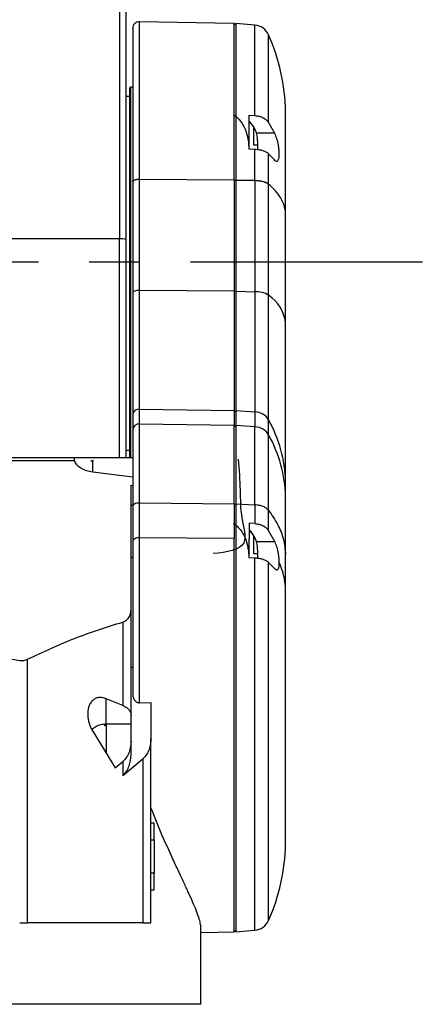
# Model space of a CAD drawing. Extents: x 0 to 841, y 0 to 594.
# Tile 83 of 142: x 523 to 543, y 232 to 281. Entities that reach past the tile are written whole.
import ezdxf

# ---------------------------------------------------------------- set-up
doc = ezdxf.new("R2010")
doc.units = 0
doc.linetypes.add('CENTERX2', pattern=[20.32, 12.7, -2.54, 2.54, -2.54])
doc.layers.get('0').update_dxf_attribs({"linetype": 'CONTINUOUS'})
doc.styles.add('SLDTEXTSTYLE0', font='TXT', dxfattribs={"width": 0.75})
doc.styles.add('SLDTEXTSTYLE2', font='TXT', dxfattribs={"width": 0.7})
doc.styles.add('SLDTEXTSTYLE3', font='TXT', dxfattribs={"width": 0.6875})
doc.dimstyles.new('SLDDIMSTYLE16', dxfattribs={"dimtxt": 3.5, "dimasz": 3.556, "dimexe": 0, "dimexo": 0.0625, "dimgap": 0.875, "dimtad": 1, "dimlfac": 2.5, "dimrnd": 1e-09, "dimzin": 12, "dimtxsty": 'SLDTEXTSTYLE0', "dimblk1": 'NONE', "dimblk2": 'NONE', "dimsah": 1, "dimcen": 0, "dimazin": 3, "dimtol": 1, "dimtp": 0.018, "dimtfac": 1, "dimtdec": 3, "dimtmove": 0, "dimatfit": 3, "dimtolj": 1})
doc.dimstyles.new('SLDDIMSTYLE17', dxfattribs={"dimtxt": 3.5, "dimasz": 3.556, "dimexe": 0, "dimexo": 0.0625, "dimgap": 0.875, "dimtad": 1, "dimlfac": 2.5, "dimrnd": 1e-09, "dimzin": 12, "dimtxsty": 'SLDTEXTSTYLE0', "dimblk1": 'NONE', "dimblk2": 'NONE', "dimsah": 1, "dimcen": 0, "dimazin": 3, "dimtol": 1, "dimtp": 0.012, "dimtfac": 1, "dimtdec": 3, "dimtmove": 0, "dimatfit": 3, "dimtolj": 1})
doc.dimstyles.new('SLDDIMSTYLE18', dxfattribs={"dimtxt": 3.5, "dimasz": 3.556, "dimexe": 0, "dimexo": 0.0625, "dimgap": 0.875, "dimtad": 1, "dimlfac": 2.5, "dimrnd": 1e-09, "dimzin": 12, "dimtxsty": 'SLDTEXTSTYLE0', "dimblk1": 'NONE', "dimblk2": 'NONE', "dimsah": 1, "dimcen": 0, "dimazin": 3, "dimtol": 1, "dimtp": 0.01, "dimtfac": 1, "dimtmove": 0, "dimatfit": 3, "dimtolj": 1})

# ---------------------------------------------------------------- blocks, each defined once
blk = doc.blocks.new('_D_70')
at = {"color": 7, "linetype": 'CONTINUOUS'}
for centre, start, end in [((568.276, 493.681), 153.4349, 206.5651), ((564.64, 493.681), 333.4349, 26.5651)]:
    blk.add_arc(centre, 10.12, start, end, dxfattribs=at)
at = {"color": 7, "linetype": 'CONTINUOUS', "char_height": 3.5, "attachment_point": 1}
for s, insert, style in [('0.018', (562.054, 498.192, -108.66), 'SLDTEXTSTYLE0'), ('+', (559.225, 498.192, -108.66), 'SLDTEXTSTYLE0'), ('depth 3', (576.072, 493.72, -108.66), 'SLDTEXTSTYLE0'), ('%%c', (539.345, 493.667, -108.66), 'SLDTEXTSTYLE0'), ('12 H7', (544.623, 493.72, -108.66), 'SLDTEXTSTYLE2'), ('0', (562.054, 493.667, -108.66), 'SLDTEXTSTYLE0')]:
    blk.add_mtext(s, dxfattribs=dict(at, insert=insert, style=style))
blk = doc.blocks.new('_NONE')
blk = doc.blocks.new('_D_71')
at = {"color": 7, "linetype": 'CONTINUOUS'}
for centre, start, end in [((561.062, 536.749), 153.4349, 206.5651), ((557.426, 536.749), 333.4349, 26.5651)]:
    blk.add_arc(centre, 10.12, start, end, dxfattribs=at)
at = {"color": 7, "linetype": 'CONTINUOUS', "char_height": 3.5, "attachment_point": 1}
for s, insert, style in [('0.012', (554.839, 541.26, -108.66), 'SLDTEXTSTYLE0'), ('+', (552.01, 541.26, -108.66), 'SLDTEXTSTYLE0'), ('%%c', (534.716, 536.735, -108.66), 'SLDTEXTSTYLE0'), ('depth 4', (568.858, 536.788, -108.66), 'SLDTEXTSTYLE0'), ('4 H7', (539.995, 536.788, -108.66), 'SLDTEXTSTYLE3'), ('0', (554.839, 536.735, -108.66), 'SLDTEXTSTYLE0')]:
    blk.add_mtext(s, dxfattribs=dict(at, insert=insert, style=style))
blk = doc.blocks.new('_D_72')
at = {"color": 7, "linetype": 'CONTINUOUS'}
for centre, start, end in [((561.427, 563.816), 153.4349, 206.5651), ((555.205, 563.816), 333.4349, 26.5651)]:
    blk.add_arc(centre, 10.12, start, end, dxfattribs=at)
at = {"color": 7, "linetype": 'CONTINUOUS', "char_height": 3.5, "attachment_point": 1}
for s, insert, style in [('0.01', (555.205, 568.328, -108.66), 'SLDTEXTSTYLE0'), ('+', (552.375, 568.328, -108.66), 'SLDTEXTSTYLE0'), ('depth 5', (566.637, 563.855, -108.66), 'SLDTEXTSTYLE0'), ('2x', (530.254, 563.855, -108.66), 'SLDTEXTSTYLE0'), ('%%c', (535.081, 563.802, -108.66), 'SLDTEXTSTYLE0'), ('3 H7', (540.36, 563.855, -108.66), 'SLDTEXTSTYLE3'), ('0', (555.205, 563.802, -108.66), 'SLDTEXTSTYLE0')]:
    blk.add_mtext(s, dxfattribs=dict(at, insert=insert, style=style))

msp = doc.modelspace()

# ---------------------------------------------------------------- linework, layer by layer
at = {"color": 8, "linetype": 'CONTINUOUS'}
for p, q in [((527.6187, 282.2192), (527.6187, 270.084)), ((528.6245, 273.0837), (528.6245, 280.9764)), ((534.4112, 276.2691), (534.4112, 280.8082)), ((535.1008, 275.9186), (535.1008, 280.3149)), ((535.3951, 275.3886), (534.4918, 275.3886)), ((527.6187, 259.106), (527.6187, 270.084)), ((535.4058, 254.8886), (534.4918, 254.8886)), ((534.4112, 235.4037), (534.4112, 254.0678)), ((535.1008, 235.897), (535.1008, 253.8586)), ((531.702, 231.6893), (500.8687, 231.6893))]:
    msp.add_line(p, q, dxfattribs=at)
at = {"color": 7, "linetype": 'CONTINUOUS'}
for p, q in [((527.952, 270.0452), (527.952, 282.2192)), ((533.3687, 280.8936), (528.6245, 280.9764)), ((533.4524, 280.8098), (533.3687, 280.8936)), ((533.3687, 273.0526), (533.3687, 280.8936)), ((534.4112, 280.8082), (533.4516, 280.8922)), ((528.1687, 277.6893), (528.1187, 277.6393)), ((528.1187, 277.6393), (528.1187, 268.356)), ((528.2856, 277.6893), (528.1687, 277.6893)), ((528.1687, 277.6893), (528.1687, 268.356)), ((528.1187, 277.231), (527.952, 277.231)), ((534.1187, 276.2873), (534.4112, 276.2691)), ((535.1008, 275.9186), (535.3951, 275.3886)), ((534.5503, 274.6005), (534.5503, 274.9981)), ((534.5503, 274.6005), (534.5503, 274.7991)), ((534.4112, 274.5654), (534.1187, 274.5763)), ((534.4112, 273.0207), (534.4112, 274.5654)), ((535.1008, 272.8359), (535.1008, 274.3561)), ((535.3915, 274.044), (535.1008, 274.3561)), ((528.2854, 272.9424), (528.2854, 272.9588)), ((528.2854, 272.9424), (528.2854, 267.3748)), ((528.6187, 273.0837), (528.6245, 273.0837)), ((528.6245, 273.0673), (528.6187, 273.0673)), ((528.6245, 273.0837), (533.3687, 273.0526)), ((528.6245, 267.4943), (528.6245, 273.0673)), ((533.3687, 273.0363), (528.6245, 273.0673)), ((533.3687, 273.0526), (533.452, 273.0214)), ((533.3687, 273.0363), (533.3687, 267.4646)), ((533.3687, 273.0363), (533.452, 273.0051)), ((533.452, 273.0357), (533.452, 273.0521)), ((533.452, 273.0521), (534.4112, 273.0207)), ((533.452, 273.0357), (533.452, 267.4641)), ((533.452, 273.0357), (534.4112, 273.0043)), ((534.4112, 273.0043), (534.4112, 267.434)), ((535.1008, 267.2572), (535.1008, 272.8195)), ((535.952, 271.3828), (535.952, 271.3994)), ((535.952, 265.8831), (535.952, 271.3828)), ((527.6187, 270.084), (504.952, 270.084)), ((527.952, 268.356), (527.952, 270.0452)), ((528.1187, 268.356), (528.1187, 259.106)), ((528.1687, 268.356), (528.1687, 259.106)), ((528.6245, 261.54), (528.6245, 267.4943)), ((533.3687, 267.4646), (528.6245, 267.4943)), ((533.3687, 267.4646), (533.3687, 261.473)), ((533.452, 267.4347), (533.3687, 267.4646)), ((533.452, 267.4641), (534.4112, 267.434)), ((534.4112, 267.434), (534.4112, 261.404)), ((535.1008, 261.0049), (535.1008, 267.2572)), ((528.2854, 261.2704), (528.2854, 260.5221)), ((528.6245, 260.7917), (528.6245, 261.54)), ((528.6245, 261.54), (533.3687, 261.473)), ((533.3687, 261.473), (533.3687, 260.7247)), ((533.3687, 261.473), (533.452, 261.4056)), ((533.452, 261.4719), (533.452, 260.7235)), ((533.452, 261.4719), (534.4112, 261.404)), ((534.4112, 261.404), (534.4112, 260.6556)), ((528.6245, 256.8398), (528.6245, 260.7917)), ((533.3687, 260.7247), (528.6245, 260.7917)), ((535.1008, 260.2565), (535.1008, 261.0049)), ((533.3687, 256.7923), (533.3687, 260.7247)), ((533.452, 260.6573), (533.3687, 260.7247)), ((534.4112, 260.6556), (533.452, 260.7235)), ((534.4112, 256.7433), (534.4112, 260.6556)), ((535.1008, 256.4604), (535.1008, 260.2565)), ((527.952, 259.481), (528.1187, 259.481)), ((528.2854, 259.106), (525.3687, 259.106)), ((525.3724, 258.9566), (525.3687, 258.973)), ((526.2416, 258.9467), (526.1839, 258.9377)), ((526.3163, 258.9492), (526.2854, 258.9535)), ((528.2854, 258.125), (526.2854, 258.384)), ((535.952, 257.1544), (535.952, 257.9027)), ((528.202, 257.7273), (528.2854, 257.7155)), ((528.6245, 255.0947), (528.6245, 256.8398)), ((528.6245, 256.8398), (533.3687, 256.7923)), ((528.202, 256.7266), (528.2854, 256.7266)), ((528.2854, 256.6486), (528.2854, 254.9036)), ((533.3687, 256.7923), (533.3687, 255.0472)), ((533.3687, 256.7923), (533.452, 256.7445)), ((533.452, 256.7915), (533.452, 255.0464)), ((533.452, 256.7915), (534.4112, 256.7433)), ((534.4112, 256.7433), (534.4112, 255.8)), ((535.1008, 255.4458), (535.1008, 256.4604)), ((534.1187, 255.8184), (534.1187, 255.0129)), ((534.4112, 255.8), (534.1187, 255.8184)), ((535.1008, 255.4458), (535.4058, 254.8886)), ((528.6245, 246.8168), (528.6245, 255.0947)), ((533.3687, 255.0472), (528.6245, 255.0947)), ((533.3687, 235.3184), (533.3687, 255.0472)), ((534.1187, 254.0787), (534.1187, 255.0129)), ((534.5503, 254.1005), (534.5503, 254.4981)), ((528.202, 254.1159), (528.2854, 254.1159)), ((534.4112, 254.0678), (534.1187, 254.0787)), ((534.5503, 254.1005), (534.5503, 254.2991)), ((535.3936, 253.544), (535.1008, 253.8586)), ((535.952, 252.5159), (535.952, 254.261)), ((528.202, 246.1771), (528.202, 251.481)), ((527.7854, 250.8631), (527.7854, 246.6824)), ((523.0153, 235.7726), (523.0153, 248.9997)), ((528.202, 248.606), (528.2854, 248.606)), ((528.2854, 247.856), (528.2854, 247.2527)), ((527.7854, 246.6824), (526.952, 247.0193)), ((526.952, 245.7555), (526.952, 247.0193)), ((528.6187, 246.8167), (528.6245, 246.8168)), ((528.6245, 246.8168), (529.202, 246.8297)), ((529.202, 246.8297), (529.202, 245.0273)), ((528.202, 245.7555), (528.202, 246.1771)), ((526.9082, 245.6819), (526.8506, 245.6729)), ((526.952, 245.7555), (528.202, 245.7555)), ((526.9829, 245.6844), (526.952, 245.6887)), ((528.202, 244.8955), (528.202, 245.7555)), ((526.2991, 245.359), (527.4094, 243.5548)), ((526.952, 245.2727), (526.952, 245.2255)), ((529.202, 235.7726), (529.202, 245.0273)), ((528.202, 244.2028), (528.202, 244.8955)), ((527.7854, 243.1721), (528.7854, 243.9966)), ((528.7854, 243.9966), (528.7854, 235.7726)), ((527.4094, 243.5548), (527.7854, 243.8648)), ((527.7854, 243.8648), (527.7854, 243.1721)), ((529.3687, 240.7726), (529.202, 240.7726)), ((529.3687, 239.9393), (529.3687, 240.7726)), ((529.202, 239.9393), (529.3687, 239.9393)), ((529.3687, 239.9393), (529.3687, 238.2726)), ((529.3687, 238.2726), (529.202, 238.2726)), ((529.3687, 237.4393), (529.3687, 238.2726)), ((529.202, 237.4393), (529.3687, 237.4393)), ((528.7854, 235.7726), (523.0153, 235.7726)), ((531.702, 231.6893), (531.702, 235.5405)), ((531.702, 235.2893), (533.3687, 235.3184)), ((533.3687, 235.3184), (533.4523, 235.402)), ((533.4517, 235.3198), (534.4112, 235.4037))]:
    msp.add_line(p, q, dxfattribs=at)
at = {"color": 7, "linetype": 'CENTERX2'}
msp.add_line((490.5484, 268.9332), (542.8098, 268.9332), dxfattribs=at)
at = {"color": 7, "linetype": 'CONTINUOUS'}
for points in [[(534.3362, 275.7227), (534.1534, 275.9472), (534.1221, 275.9771)], [(528.6245, 267.4943), (528.5587, 267.4923), (528.4952, 267.4858), (528.4365, 267.4749), (528.385, 267.46), (528.3427, 267.4419), (528.3113, 267.421), (528.2919, 267.3984), (528.2854, 267.3748)], [(526.1839, 258.9377), (526.2854, 258.9535), (526.2416, 258.9467)], [(534.3362, 255.2227), (534.1534, 255.4472), (534.1187, 255.4802)], [(528.6245, 255.0947), (528.5587, 255.0916), (528.4952, 255.0812), (528.4365, 255.0637), (528.385, 255.0399), (528.3427, 255.0108), (528.3113, 254.9775), (528.2919, 254.9413), (528.2854, 254.9036)], [(526.8506, 245.6729), (526.952, 245.6887), (526.9082, 245.6819)]]:
    msp.add_lwpolyline(points, dxfattribs=at)
for centre, radius, start, end in [((528.6187, 280.6431), 0.3333, 89, 180), ((534.3386, 279.978), 0.8333, 23.84263, 85), ((525.9542, 276.2726), 10, 1.15823, 23.84263), ((533.2169, 274.9981), 1.3333, 0, 47.24342), ((527.7009, 269.3396), 0.749, 70.40894, 96.30134), ((534.4538, 266.1671), 1.2677, 59.31407, 91.92852), ((533.9677, 265.6046), 2.0037, 7.98827, 55.56542), ((528.5911, 261.234), 0.3079, 83.76514, 173.20549), ((534.3842, 260.5621), 0.8423, 31.71279, 88.16761), ((528.5911, 260.4856), 0.3079, 83.76474, 173.20589), ((529.1307, 257.6988), 6.8243, 1.71221, 28.97678), ((534.3842, 259.8138), 0.8423, 31.7123, 88.16749), ((529.1308, 256.9505), 6.8243, 1.71213, 28.97686), ((528.6194, 256.4139), 0.4259, 89.31516, 90.09782), ((533.2169, 254.4981), 1.3333, 0, 47.44318), ((532.4391, 252.3694), 3.516, 2.38929, 25.38498), ((525.9542, 239.9393), 10, 336.15737, 358.81308), ((534.3386, 236.2339), 0.8333, 275, 336.15737)]:
    msp.add_arc(centre, radius, start, end, dxfattribs=at)
for points, knots in [([(528.2854, 280.6252), (528.2854, 280.6302), (528.2854, 280.6503), (528.2854, 280.5197), (528.2854, 280.2338), (528.2854, 279.7798), (528.2854, 279.178), (528.2854, 278.4329), (528.2854, 277.555), (528.2854, 276.5559), (528.2854, 275.4478), (528.2854, 274.2503), (528.2854, 273.3892), (528.2854, 272.9588)], [0, 0, 0, 0, 0.031879, 0.1286695, 0.2254544, 0.3223226, 0.4191132, 0.515898, 0.6127662, 0.7095567, 0.8063414, 0.9032084, 1, 1, 1, 1]), ([(533.452, 280.8739), (533.452, 280.8789), (533.452, 280.8994), (533.452, 280.7663), (533.452, 280.4744), (533.452, 280.0112), (533.452, 279.3974), (533.452, 278.6371), (533.452, 277.7414), (533.452, 276.7221), (533.452, 275.5914), (533.452, 274.3697), (533.452, 273.4913), (533.452, 273.0521)], [0, 0, 0, 0, 0.0318551, 0.1286696, 0.2254841, 0.3222987, 0.4191129, 0.5159274, 0.6127421, 0.7095565, 0.806371, 0.9031855, 1, 1, 1, 1]), ([(534.1187, 274.5763), (534.1187, 274.8738), (534.1187, 275.4688), (534.1187, 276.0145), (534.1187, 276.2873)], [0, 0, 0, 0, 0.49999673, 1, 1, 1, 1]), ([(534.4112, 276.2691), (534.4838, 276.2606), (534.6307, 276.2434), (534.8257, 276.1671), (534.9934, 276.0597), (535.0641, 275.9667), (535.1008, 275.9186)], [0, 0, 0, 0, 0.24703983, 0.49930163, 0.74066952, 1, 1, 1, 1]), ([(535.952, 271.3994), (535.952, 271.6608), (535.952, 272.1918), (535.952, 272.9465), (535.952, 273.6744), (535.952, 274.3539), (535.952, 274.9672), (535.952, 275.4944), (535.952, 275.92), (535.952, 276.2363), (535.952, 276.4197), (535.952, 276.4956), (535.952, 276.4768), (535.952, 276.475)], [0, 0, 0, 0, 0.08881737, 0.18042642, 0.27470842, 0.3735274, 0.47407212, 0.57616193, 0.67993026, 0.78377421, 0.88749601, 0.98941979, 1, 1, 1, 1]), ([(534.3358, 275.7233), (534.3358, 275.7095), (534.3358, 275.6817), (534.3358, 275.468), (534.3358, 275.1625), (534.3358, 274.9204), (534.3358, 274.7993)], [0, 0, 0, 0, 0.2500006, 0.500002, 0.7500018, 1, 1, 1, 1]), ([(535.3951, 275.3886), (535.4328, 275.3), (535.5049, 275.1304), (535.5497, 274.9064), (535.571, 274.7993)], [0, 0, 0, 0, 0.5221716, 1, 1, 1, 1]), ([(534.3358, 274.7993), (534.4157, 274.7993), (534.5414, 274.7993), (534.5327, 274.7993), (534.5295, 274.7993)], [0, 0, 0, 0, 0.6363711, 1, 1, 1, 1]), ([(535.571, 274.7993), (535.5815, 274.7307), (535.6024, 274.5945), (535.6156, 274.4013), (535.615, 274.2326), (535.5998, 274.0979), (535.5699, 274.0047), (535.5256, 273.961), (535.4661, 273.9664), (535.4173, 274.0172), (535.3915, 274.044)], [0, 0, 0, 0, 0.1222416, 0.2427468, 0.3628141, 0.4835261, 0.6052847, 0.7311658, 0.8580163, 1, 1, 1, 1]), ([(535.1008, 274.3561), (535.0641, 274.3849), (534.9932, 274.4405), (534.8252, 274.5046), (534.6303, 274.5501), (534.4837, 274.5603), (534.4112, 274.5654)], [0, 0, 0, 0, 0.2596587, 0.5013907, 0.7532742, 1, 1, 1, 1]), ([(528.2854, 272.9588), (528.2904, 272.9752), (528.3004, 273.0079), (528.3775, 273.0492), (528.4876, 273.078), (528.575, 273.0818), (528.6187, 273.0837)], [0, 0, 0, 0, 0.2499986, 0.4999984, 0.7499994, 1, 1, 1, 1]), ([(528.6187, 273.0673), (528.5762, 273.0656), (528.5112, 273.063), (528.4337, 273.0473), (528.3703, 273.028), (528.3209, 273.0018), (528.2902, 272.9709), (528.287, 272.9519), (528.2854, 272.9424)], [0, 0, 0, 0, 0.2424925, 0.3710284, 0.4998102, 0.7096583, 0.8547049, 1, 1, 1, 1]), ([(534.4112, 273.0207), (534.4846, 273.0161), (534.6314, 273.007), (534.8285, 272.9662), (534.9951, 272.9095), (535.0656, 272.8604), (535.1008, 272.8359)], [0, 0, 0, 0, 0.2499998, 0.4999999, 0.7499987, 1, 1, 1, 1]), ([(535.1008, 272.8195), (535.0616, 272.8463), (534.9855, 272.8985), (534.8084, 272.9551), (534.6148, 272.9922), (534.4775, 273.0004), (534.4112, 273.0043)], [0, 0, 0, 0, 0.2741885, 0.5322621, 0.7742044, 1, 1, 1, 1]), ([(535.952, 271.3828), (535.9402, 271.4834), (535.9173, 271.6785), (535.8088, 271.9595), (535.6672, 272.207), (535.5005, 272.4269), (535.3192, 272.6259), (535.1736, 272.7549), (535.1008, 272.8195)], [0, 0, 0, 0, 0.2038289, 0.3953189, 0.5743737, 0.7163105, 0.8580365, 1, 1, 1, 1]), ([(527.952, 259.106), (527.952, 259.123), (527.952, 259.491), (527.952, 260.2937), (527.952, 261.508), (527.952, 262.7986), (527.952, 264.14), (527.952, 265.5226), (527.952, 266.9324), (527.952, 267.8815), (527.952, 268.356)], [0, 0, 0, 0, 0.0069071, 0.1487776, 0.2906478, 0.4325183, 0.5743888, 0.716259, 0.8581296, 1, 1, 1, 1]), ([(528.2854, 267.3748), (528.2854, 266.9746), (528.2854, 266.1738), (528.2854, 265.0406), (528.2854, 263.9699), (528.2854, 262.978), (528.2854, 262.0639), (528.2854, 261.5348), (528.2854, 261.2704)], [0, 0, 0, 0, 0.1666376, 0.3333603, 0.4999999, 0.6666294, 0.8333577, 1, 1, 1, 1]), ([(533.452, 267.4641), (533.452, 267.0711), (533.452, 266.2851), (533.452, 265.1728), (533.452, 264.1217), (533.452, 263.1481), (533.452, 262.2508), (533.452, 261.7315), (533.452, 261.4719)], [0, 0, 0, 0, 0.1666664, 0.3333336, 0.5000001, 0.6666668, 0.8333332, 1, 1, 1, 1]), ([(535.952, 257.9027), (535.952, 258.2484), (535.952, 258.94), (535.952, 260.135), (535.952, 261.4318), (535.952, 262.8315), (535.952, 264.3129), (535.952, 265.3598), (535.952, 265.8831)], [0, 0, 0, 0, 0.1666364, 0.3333614, 0.4999998, 0.6666304, 0.8333594, 1, 1, 1, 1]), ([(528.2854, 260.5221), (528.2854, 260.1498), (528.2854, 259.4049), (528.2854, 258.1032), (528.2854, 257.1334), (528.2854, 256.6486)], [0, 0, 0, 0, 0.3332513, 0.6667407, 1, 1, 1, 1]), ([(533.452, 260.7235), (533.452, 260.3455), (533.452, 259.5894), (533.452, 258.268), (533.452, 257.2836), (533.452, 256.7915)], [0, 0, 0, 0, 0.3333333, 0.666667, 1, 1, 1, 1]), ([(525.3724, 258.9566), (524.6335, 258.9566), (523.1558, 258.9566), (520.8855, 258.9566), (518.5925, 258.9566), (516.2854, 258.9566), (513.9782, 258.9566), (511.6852, 258.9566), (509.4149, 258.9566), (507.9372, 258.9566), (507.1983, 258.9566)], [0, 0, 0, 0, 0.125, 0.25, 0.375, 0.5, 0.625, 0.75, 0.875, 1, 1, 1, 1]), ([(525.3687, 259.106), (524.6307, 259.106), (523.1547, 259.106), (520.8855, 259.106), (518.5927, 259.106), (516.2854, 259.106), (513.978, 259.106), (511.6852, 259.106), (509.416, 259.106), (507.94, 259.106), (507.202, 259.106)], [0, 0, 0, 0, 0.12499999, 0.25, 0.37499999, 0.5, 0.62500001, 0.75, 0.87500001, 1, 1, 1, 1]), ([(525.3687, 258.973), (525.3687, 259.0113), (525.3687, 259.0885), (525.3687, 259.1001), (525.3687, 259.106)], [0, 0, 0, 0, 0.49561142, 1, 1, 1, 1]), ([(526.2854, 258.384), (526.1773, 258.4032), (525.963, 258.4411), (525.6757, 258.578), (525.4553, 258.7569), (525.4006, 258.8887), (525.3724, 258.9566)], [0, 0, 0, 0, 0.2453251, 0.4866742, 0.7354276, 1, 1, 1, 1]), ([(526.2854, 258.4903), (526.2854, 258.516), (526.2854, 258.5995), (526.2854, 258.7552), (526.2854, 258.9213), (526.2854, 258.9391), (526.2854, 258.9475)], [0, 0, 0, 0, 0.0894309, 0.2908273, 0.6632368, 1, 1, 1, 1]), ([(533.5807, 259.0271), (533.6189, 258.5027), (533.6912, 257.508), (533.6679, 256.1873), (534.1822, 254.4964), (532.9933, 254.3709), (532.3152, 254.2993)], [0, 0, 0, 0, 0.2670962, 0.5066135, 0.7185743, 1, 1, 1, 1]), ([(528.202, 251.481), (528.202, 252.2349), (528.202, 253.7427), (528.202, 255.8301), (528.202, 257.0949), (528.202, 257.7273)], [0, 0, 0, 0, 0.33330917, 0.66668741, 1, 1, 1, 1]), ([(528.6187, 256.8398), (528.575, 256.837), (528.4876, 256.8312), (528.3775, 256.787), (528.3004, 256.7238), (528.2904, 256.6737), (528.2854, 256.6486)], [0, 0, 0, 0, 0.2500003, 0.5000012, 0.7500014, 1, 1, 1, 1]), ([(535.952, 254.261), (535.952, 254.6231), (535.952, 255.3475), (535.952, 256.3199), (535.952, 256.8763), (535.952, 257.1544)], [0, 0, 0, 0, 0.3332527, 0.6667373, 1, 1, 1, 1]), ([(535.1008, 256.4604), (535.0656, 256.498), (534.9951, 256.5732), (534.8285, 256.66), (534.6314, 256.7224), (534.4846, 256.7364), (534.4112, 256.7433)], [0, 0, 0, 0, 0.2499999, 0.4999994, 0.7500002, 1, 1, 1, 1]), ([(535.1008, 256.4604), (535.2624, 256.226), (535.5856, 255.7573), (535.8726, 255.0157), (535.9256, 254.5126), (535.952, 254.261)], [0, 0, 0, 0, 0.3333332, 0.6666664, 1, 1, 1, 1]), ([(534.4112, 255.8), (534.4836, 255.7915), (534.631, 255.774), (534.825, 255.6972), (534.993, 255.5887), (535.0635, 255.4952), (535.1008, 255.4458)], [0, 0, 0, 0, 0.2453569, 0.4996154, 0.7356881, 1, 1, 1, 1]), ([(528.2854, 254.9036), (528.2854, 254.555), (528.2854, 253.8578), (528.2854, 252.7302), (528.2854, 251.5574), (528.2854, 250.3449), (528.2854, 249.107), (528.2854, 248.2729), (528.2854, 247.856)], [0, 0, 0, 0, 0.1666334, 0.3333645, 0.4999998, 0.666625, 0.8333615, 1, 1, 1, 1]), ([(533.452, 255.0464), (533.452, 254.6907), (533.452, 253.9794), (533.452, 252.829), (533.452, 251.6324), (533.452, 250.3953), (533.452, 249.1323), (533.452, 248.2814), (533.452, 247.856)], [0, 0, 0, 0, 0.1666667, 0.333333, 0.5, 0.6666664, 0.8333337, 1, 1, 1, 1]), ([(534.3358, 255.2233), (534.3358, 255.2095), (534.3358, 255.1817), (534.3358, 254.968), (534.3358, 254.6625), (534.3358, 254.4204), (534.3358, 254.2993)], [0, 0, 0, 0, 0.2499997, 0.4999991, 0.7499985, 1, 1, 1, 1]), ([(535.4058, 254.8886), (535.4416, 254.8022), (535.5117, 254.6331), (535.5541, 254.409), (535.5748, 254.2993)], [0, 0, 0, 0, 0.5102133, 1, 1, 1, 1]), ([(534.3358, 254.2993), (534.4157, 254.2993), (534.5414, 254.2993), (534.5326, 254.2993), (534.5295, 254.2993)], [0, 0, 0, 0, 0.6363337, 1, 1, 1, 1]), ([(535.1008, 253.8586), (535.0641, 253.8874), (534.9932, 253.943), (534.8252, 254.0071), (534.6303, 254.0525), (534.4837, 254.0628), (534.4112, 254.0678)], [0, 0, 0, 0, 0.2596621, 0.5013955, 0.7532767, 1, 1, 1, 1]), ([(535.6156, 253.8767), (535.6147, 253.7956), (535.6128, 253.6321), (535.5699, 253.4905), (535.4982, 253.4429), (535.4295, 253.5093), (535.3936, 253.544)], [0, 0, 0, 0, 0.2391008, 0.4822226, 0.7290544, 1, 1, 1, 1]), ([(535.5748, 254.2993), (535.5855, 254.2251), (535.6069, 254.0773), (535.6127, 253.9434), (535.6156, 253.8767)], [0, 0, 0, 0, 0.501446, 1, 1, 1, 1]), ([(535.952, 247.856), (535.952, 248.2696), (535.952, 249.097), (535.952, 250.3072), (535.952, 251.4682), (535.952, 252.1667), (535.952, 252.5159)], [0, 0, 0, 0, 0.2499996, 0.5, 0.7500003, 1, 1, 1, 1]), ([(527.7854, 250.8631), (527.8385, 250.884), (527.952, 250.9288), (528.0822, 251.0579), (528.1826, 251.2427), (528.1951, 251.3968), (528.202, 251.481)], [0, 0, 0, 0, 0.1861583, 0.3976274, 0.6705006, 1, 1, 1, 1]), ([(523.0153, 248.9997), (523.7943, 249.3649), (525.3523, 250.0952), (526.9743, 250.6071), (527.7854, 250.8631)], [0, 0, 0, 0, 0.5, 1, 1, 1, 1]), ([(516.2854, 249.3344), (516.9915, 249.3435), (518.4041, 249.3615), (520.5212, 249.2303), (521.9208, 249.038), (522.6205, 248.9418)], [0, 0, 0, 0, 0.33330874, 0.6666832, 1, 1, 1, 1]), ([(522.6205, 248.9418), (522.6886, 248.9365), (522.8311, 248.9253), (522.9521, 248.9742), (523.0153, 248.9997)], [0, 0, 0, 0, 0.47821, 1, 1, 1, 1]), ([(533.452, 247.856), (533.452, 247.4153), (533.452, 246.5341), (533.452, 245.2269), (533.452, 243.9488), (533.452, 242.7142), (533.452, 241.5368), (533.452, 240.4295), (533.452, 239.4047), (533.452, 238.4738), (533.452, 237.6471), (533.452, 236.9338), (533.452, 236.342), (533.452, 235.8773), (533.452, 235.549), (533.452, 235.3517), (533.452, 235.3344), (533.452, 235.3263)], [0, 0, 0, 0, 0.0671295, 0.1342586, 0.2013881, 0.2685173, 0.3356466, 0.402776, 0.4699053, 0.5370347, 0.6041641, 0.6712933, 0.7384226, 0.8055519, 0.8726813, 0.9398106, 1, 1, 1, 1]), ([(535.952, 239.7321), (535.952, 239.7319), (535.952, 239.7157), (535.952, 239.7717), (535.952, 239.9044), (535.952, 240.1338), (535.952, 240.435), (535.952, 240.8006), (535.952, 241.2271), (535.952, 241.7165), (535.952, 242.2749), (535.952, 242.9081), (535.952, 243.6124), (535.952, 244.3817), (535.952, 245.3421), (535.952, 246.5051), (535.952, 247.4054), (535.952, 247.856)], [0, 0, 0, 0, 0.0008083, 0.0700126, 0.1382471, 0.2054133, 0.269824, 0.3326443, 0.3937971, 0.4553079, 0.5184737, 0.5832169, 0.6506357, 0.7190863, 0.7884686, 0.8941324, 1, 1, 1, 1]), ([(526.297, 246.9513), (526.25, 246.9039), (526.1528, 246.8058), (526.0449, 246.5489), (526.0118, 246.197), (526.0887, 245.7626), (526.2254, 245.5004), (526.2991, 245.359)], [0, 0, 0, 0, 0.1226014, 0.2536625, 0.4782611, 0.7186521, 1, 1, 1, 1]), ([(526.952, 247.0193), (526.8951, 247.0388), (526.7847, 247.0766), (526.6139, 247.0843), (526.4451, 247.0517), (526.3472, 246.9854), (526.297, 246.9513)], [0, 0, 0, 0, 0.2599576, 0.5048737, 0.7458545, 1, 1, 1, 1]), ([(528.2854, 247.2527), (528.2923, 247.1808), (528.3044, 247.0565), (528.3874, 246.9265), (528.4633, 246.8635), (528.515, 246.8361), (528.5673, 246.8196), (528.6017, 246.8177), (528.6187, 246.8167)], [0, 0, 0, 0, 0.3811151, 0.6591837, 0.7582623, 0.8501371, 0.9261004, 1, 1, 1, 1]), ([(527.7854, 246.6824), (527.8511, 246.6503), (527.9792, 246.5877), (528.1047, 246.4618), (528.1866, 246.3246), (528.1968, 246.2272), (528.202, 246.1771)], [0, 0, 0, 0, 0.2548499, 0.4966138, 0.740987, 1, 1, 1, 1]), ([(526.2433, 245.4826), (526.3052, 245.5344), (526.4308, 245.6392), (526.6808, 245.7359), (526.8616, 245.7489), (526.952, 245.7555)], [0, 0, 0, 0, 0.32773701, 0.66386785, 1, 1, 1, 1]), ([(529.202, 245.0273), (529.1848, 244.8406), (529.1591, 244.5634), (528.9961, 244.2133), (528.8562, 244.0695), (528.7854, 243.9966)], [0, 0, 0, 0, 0.5045765, 0.7489955, 1, 1, 1, 1]), ([(528.202, 244.8955), (528.1848, 244.7088), (528.1591, 244.4316), (527.9961, 244.0815), (527.8562, 243.9377), (527.7854, 243.8648)], [0, 0, 0, 0, 0.5045752, 0.7489962, 1, 1, 1, 1]), ([(527.7854, 243.1721), (527.8562, 243.2449), (527.9961, 243.3887), (528.1591, 243.7388), (528.1848, 244.016), (528.202, 244.2028)], [0, 0, 0, 0, 0.2510063, 0.4954246, 1, 1, 1, 1]), ([(531.702, 235.5405), (531.6967, 235.6091), (531.6861, 235.7463), (531.6034, 236.0383), (531.474, 236.3938), (531.2993, 236.8118), (531.0889, 237.2808), (530.8486, 237.7989), (530.5805, 238.3692), (530.2173, 239.1494), (529.7472, 240.1782), (529.3846, 241.0857), (529.202, 241.5428)], [0, 0, 0, 0, 0.08514, 0.1702864, 0.2582956, 0.3463148, 0.4313277, 0.5163486, 0.6033389, 0.6903352, 0.8440226, 1, 1, 1, 1]), ([(522.6205, 235.7726), (522.6897, 235.7726), (522.8283, 235.7726), (522.953, 235.7726), (523.0153, 235.7726)], [0, 0, 0, 0, 0.5000002, 1, 1, 1, 1]), ([(528.7854, 235.7726), (528.8456, 235.7726), (528.9662, 235.7726), (529.0976, 235.7726), (529.1855, 235.7726), (529.1965, 235.7726), (529.202, 235.7726)], [0, 0, 0, 0, 0.2499995, 0.4999991, 0.7499993, 1, 1, 1, 1])]:
    msp.add_open_spline(points, degree=3, knots=knots, dxfattribs=at)
at = {"color": 8, "linetype": 'CONTINUOUS'}
for points, knots in [([(533.3216, 276.2988), (533.3436, 276.2887), (533.38, 276.272), (533.4347, 276.2379), (533.5313, 276.1676), (533.6826, 276.0149), (533.8515, 275.7459), (534.0021, 275.3907), (534.0816, 275.0392), (534.0975, 274.7993), (534.1027, 274.7217)], [0, 0, 0, 0, 0.0611571, 0.1012668, 0.1476205, 0.3209969, 0.5060833, 0.6604487, 0.8902236, 1, 1, 1, 1]), ([(526.2854, 258.384), (526.2854, 258.4029), (526.2854, 258.4419), (526.2854, 258.474), (526.2854, 258.4905)], [0, 0, 0, 0, 0.4839968, 1, 1, 1, 1]), ([(533.3216, 255.7988), (533.3436, 255.7887), (533.38, 255.772), (533.4347, 255.7378), (533.5313, 255.6676), (533.6826, 255.5149), (533.8515, 255.2459), (534.0021, 254.8907), (534.0816, 254.5396), (534.0974, 254.3001), (534.1026, 254.223)], [0, 0, 0, 0, 0.0611924, 0.1013256, 0.1477053, 0.3211805, 0.5063753, 0.6608317, 0.890739, 1, 1, 1, 1]), ([(526.952, 245.6827), (526.952, 245.6744), (526.952, 245.6568), (526.952, 245.4894), (526.952, 245.3491), (526.952, 245.2822), (526.952, 245.2727)], [0, 0, 0, 0, 0.3566554, 0.7510827, 0.9643903, 1, 1, 1, 1]), ([(526.952, 245.2257), (526.952, 245.2088), (526.952, 245.1401), (526.952, 244.9444), (526.952, 244.6382), (526.952, 244.4079), (526.952, 244.298)], [0, 0, 0, 0, 0.0671611, 0.2729099, 0.6533685, 1, 1, 1, 1])]:
    msp.add_open_spline(points, degree=3, knots=knots, dxfattribs=at)

# ---------------------------------------------------------------- dimensions: what is measured, and where the dimension line sits
at = {"color": 7, "linetype": 'CONTINUOUS'}
for p1, text, dimstyle, picture, middle in [((0.8135, 0.8645), '2x<> depth 5', 'SLDDIMSTYLE18', '_D_72', (557.2953, 559.2902)), ((1.1114, 1.1265), '<> depth 4', 'SLDDIMSTYLE17', '_D_71', (560.6367, 532.2229)), ((3.3042, 3.4074), '<> depth 3', 'SLDDIMSTYLE16', '_D_70', (566.5582, 489.1551))]:
    dim = msp.add_diameter_dim_2p(p1=p1, p2=(0, 0), text=text, dimstyle=dimstyle, dxfattribs=at)
    dim.commit()
    dim.dimension.update_dxf_attribs({"geometry": picture, "text_midpoint": middle, "dimtype": 163})

doc.saveas('drawing.dxf')
